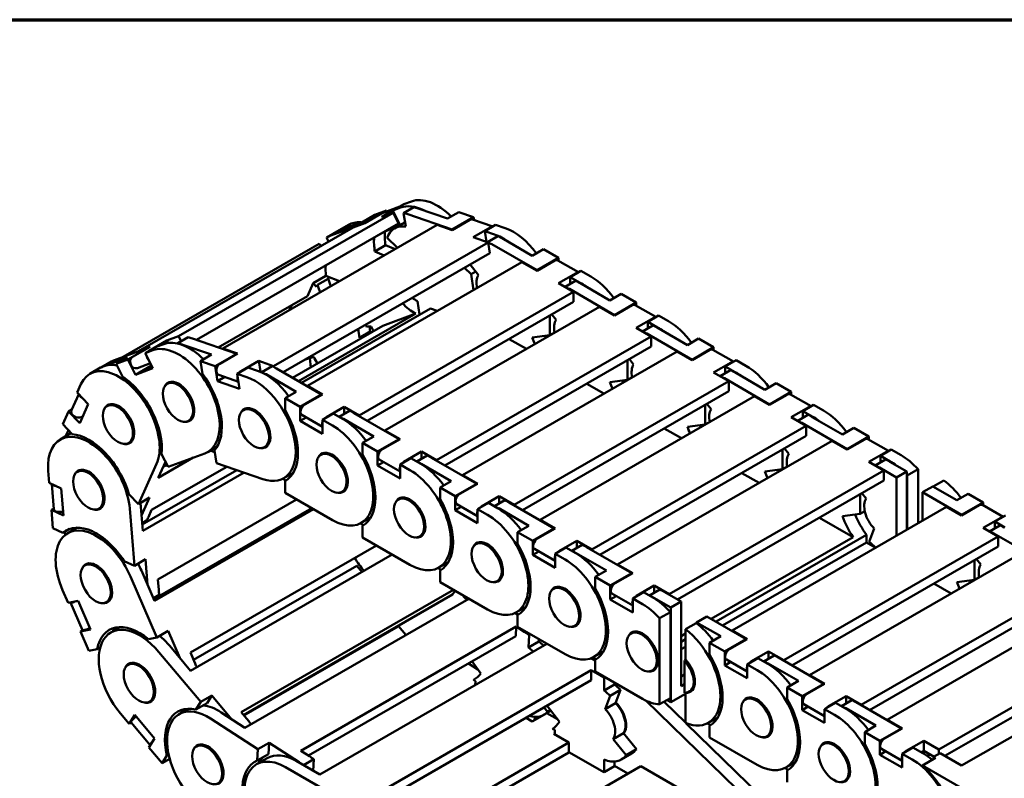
# Model space of a CAD drawing. Header units: millimetres. Extents: x 10 to 410, y 10 to 296.
# Tile 7 of 8: x 283 to 364, y 225 to 287. Entities that reach past the tile are written whole.
import ezdxf

# ---------------------------------------------------------------- set-up
doc = ezdxf.new("R2010")
doc.units = ezdxf.units.MM
doc.layers.get('0').update_dxf_attribs({"lineweight": 25})
doc.layers.add('경계(ISO)', color=7, linetype='Continuous', lineweight=70)
doc.layers.add('외형선(ISO)', color=7, linetype='Continuous', lineweight=50)

# ---------------------------------------------------------------- blocks, each defined once
blk = doc.blocks.new('경계 도면틀')
at = {"layer": '경계(ISO)'}
blk.add_line((230, 287), (410, 287), dxfattribs=at)

msp = doc.modelspace()

# ---------------------------------------------------------------- linework, layer by layer
at = {"layer": '외형선(ISO)'}
for p, q in [((314.542, 271.65), (313.093, 270.815)), ((314.593, 271.674), (313.224, 271.168)), ((314.039, 271.355), (314.923, 271.864)), ((314.669, 271.587), (314.039, 271.355)), ((314.911, 271.131), (315.759, 271.62)), ((314.923, 271.864), (315.553, 272.096)), ((316.102, 271.523), (318.529, 270.685)), ((314.051, 271.169), (296.444, 261.03)), ((311.622, 270.455), (312.542, 270.984)), ((311.724, 270.31), (313.174, 271.144)), ((313.5, 271.338), (311.732, 270.32)), ((312.542, 270.984), (313.5, 271.338)), ((313.093, 270.815), (314.051, 271.169)), ((313.529, 271.281), (313.5, 271.338)), ((314.039, 271.355), (314.641, 270.156)), ((314.051, 271.169), (314.498, 270.278)), ((314.911, 271.131), (315.085, 270.021)), ((318.894, 269.777), (315.254, 271.035)), ((318.529, 270.685), (319.449, 271.214)), ((320.662, 270.795), (318.894, 269.777)), ((319.449, 271.214), (320.662, 270.795)), ((320.697, 270.57), (320.662, 270.795)), ((310.766, 269.956), (293.159, 259.817)), ((314.498, 270.278), (297.925, 260.734)), ((317.68, 270.164), (300.073, 260.025)), ((311.732, 270.32), (308.858, 269.258)), ((310.381, 270.162), (309.498, 269.653)), ((309.706, 269.747), (311.622, 270.455)), ((310.766, 269.956), (311.724, 270.31)), ((311.732, 270.32), (311.734, 270.316)), ((313.375, 269.631), (314.364, 269.996)), ((314.164, 269.881), (315.012, 270.37)), ((314.588, 270.262), (314.256, 270.139)), ((314.485, 270.468), (314.421, 270.432)), ((317.68, 270.164), (318.894, 269.745)), ((318.894, 269.745), (320.343, 270.58)), ((322.233, 270.039), (320.576, 270.612)), ((322.077, 269.981), (320.627, 269.146)), ((321.581, 269.664), (322.465, 270.173)), ((322.465, 270.173), (323.262, 269.897)), ((308.596, 269.134), (308.763, 268.802)), ((309.462, 269.633), (308.613, 269.144)), ((312.489, 269.121), (312.491, 269.122)), ((312.491, 269.122), (313.375, 269.631)), ((314.422, 268.288), (313.567, 269.116)), ((318.894, 269.777), (318.899, 269.748)), ((320.627, 269.146), (321.841, 268.727)), ((321.581, 269.664), (321.722, 268.769)), ((322.379, 269.388), (321.581, 269.664)), ((321.798, 268.758), (322.647, 269.247)), ((307.996, 268.613), (291.905, 259.346)), ((321.841, 268.727), (304.234, 258.588)), ((307.996, 268.613), (308.151, 268.45)), ((308.762, 268.803), (308.761, 268.801)), ((312.552, 267.983), (313.435, 268.492)), ((314.213, 268.168), (313.435, 268.492)), ((321.715, 268.812), (321.671, 268.786)), ((321.798, 268.758), (321.798, 268.742)), ((321.841, 268.727), (321.979, 267.846)), ((325.864, 266.439), (322.152, 268.576)), ((323, 269.065), (325.475, 267.64)), ((321.979, 267.846), (305.022, 258.081)), ((312.552, 267.983), (313.329, 267.659)), ((321.798, 267.742), (321.798, 267.729)), ((325.475, 267.64), (326.394, 268.169)), ((326.394, 268.169), (327.632, 267.457)), ((324.626, 267.111), (307.019, 256.971)), ((321.065, 266.045), (320.364, 266.916)), ((324.626, 267.111), (325.864, 266.398)), ((327.632, 267.457), (325.864, 266.439)), ((325.864, 266.398), (327.313, 267.233)), ((329.263, 266.278), (327.563, 267.257)), ((327.632, 267.218), (327.632, 267.457)), ((307.496, 265.379), (308.54, 265.98)), ((309.654, 265.542), (308.541, 265.974)), ((308.729, 265.748), (308.788, 265.878)), ((319.911, 266.655), (320.453, 266.113)), ((320.453, 266.113), (320.833, 266.332)), ((320.453, 266.113), (320.655, 264.824)), ((325.864, 266.439), (325.864, 266.398)), ((329.081, 266.215), (327.632, 265.38)), ((328.586, 265.889), (329.47, 266.398)), ((328.586, 265.889), (328.586, 265.338)), ((329.399, 265.421), (328.586, 265.889)), ((329.47, 266.398), (330.283, 265.93)), ((307.021, 264.331), (307.496, 265.379)), ((307.504, 265.383), (307.779, 265.093)), ((307.779, 265.093), (307.845, 265.239)), ((307.845, 265.239), (308.729, 265.748)), ((327.632, 265.38), (328.869, 264.667)), ((328.162, 265.094), (329.011, 265.582)), ((328.162, 265.094), (328.162, 265.075)), ((329.364, 265.4), (331.839, 263.975)), ((307.021, 264.331), (299.706, 260.119)), ((328.869, 264.667), (311.262, 254.528)), ((332.228, 262.774), (328.516, 264.912)), ((328.869, 264.667), (328.869, 263.85)), ((331.839, 263.975), (332.758, 264.504)), ((332.758, 264.504), (333.996, 263.792)), ((305.749, 263.599), (305.562, 263.186)), ((328.869, 263.85), (311.937, 254.099)), ((330.99, 263.446), (313.383, 253.307)), ((316.217, 262.804), (316.043, 263.914)), ((330.99, 263.446), (332.228, 262.733)), ((333.996, 263.792), (332.228, 262.774)), ((332.228, 262.733), (333.677, 263.568)), ((335.627, 262.614), (333.927, 263.592)), ((333.996, 263.553), (333.996, 263.792)), ((306.292, 257.35), (315.905, 262.885)), ((317.123, 263.303), (306.538, 257.208)), ((315.905, 262.885), (313.209, 261.89)), ((317.68, 263.111), (317.123, 263.303)), ((326.925, 262.73), (326.925, 261.127)), ((327.429, 262.38), (327.077, 262.818)), ((332.228, 262.774), (332.228, 262.733)), ((334.95, 262.224), (335.834, 262.733)), ((335.834, 262.733), (336.647, 262.265)), ((313.209, 261.89), (305.809, 257.628)), ((311.8, 261.856), (311.771, 261.968)), ((312.171, 261.412), (312.118, 261.831)), ((312.454, 261.455), (312.26, 261.841)), ((335.445, 262.55), (333.996, 261.715)), ((334.526, 261.429), (335.374, 261.918)), ((334.95, 262.224), (334.95, 261.673)), ((335.763, 261.756), (334.95, 262.224)), ((295.486, 260.676), (296.444, 261.03)), ((296.444, 261.03), (296.651, 260.616)), ((311.195, 261.636), (311.287, 260.903)), ((311.287, 260.903), (312.171, 261.412)), ((335.233, 261.003), (317.626, 250.863)), ((326.925, 261.127), (325.477, 260.938)), ((326.925, 261.127), (327.304, 261.346)), ((333.996, 261.715), (335.233, 261.003)), ((334.526, 261.429), (334.526, 261.41)), ((338.592, 259.109), (334.88, 261.247)), ((335.233, 261.003), (335.233, 260.185)), ((335.728, 261.736), (338.203, 260.31)), ((294.036, 259.841), (295.486, 260.676)), ((295.223, 260.389), (294.594, 260.157)), ((295.486, 260.676), (295.585, 260.479)), ((297.233, 260.951), (296.384, 260.462)), ((296.384, 260.462), (296.389, 260.433)), ((296.727, 260.366), (299.155, 259.528)), ((301.217, 259.598), (297.576, 260.855)), ((324.992, 259.992), (323.581, 260.804)), ((338.203, 260.31), (339.122, 260.84)), ((339.122, 260.84), (340.36, 260.127)), ((294.054, 260.14), (291.18, 259.079)), ((292.286, 259.122), (294.054, 260.14)), ((294.117, 260.17), (292.667, 259.336)), ((293.159, 259.817), (294.117, 260.17)), ((293.159, 259.817), (293.162, 259.81)), ((294.594, 260.157), (293.71, 259.648)), ((293.71, 259.648), (294.339, 259.88)), ((293.71, 259.648), (294.336, 258.401)), ((294.054, 260.14), (294.056, 260.136)), ((299.155, 259.528), (298.235, 258.999)), ((299.449, 258.58), (301.217, 259.598)), ((301.287, 259.606), (299.837, 258.771)), ((300.073, 260.025), (301.287, 259.606)), ((300.073, 260.025), (300.079, 259.991)), ((301.217, 259.598), (301.221, 259.568)), ((335.233, 260.185), (318.301, 250.434)), ((337.354, 259.781), (319.747, 249.642)), ((337.354, 259.781), (338.592, 259.068)), ((340.36, 260.127), (338.592, 259.109)), ((338.592, 259.068), (340.041, 259.903)), ((341.991, 258.949), (340.291, 259.928)), ((340.36, 259.888), (340.36, 260.127)), ((290.936, 258.964), (290.087, 258.475)), ((290.332, 258.59), (292.248, 259.298)), ((292.248, 259.298), (291.328, 258.768)), ((291.328, 258.768), (292.286, 259.122)), ((291.328, 258.768), (291.856, 257.718)), ((292.913, 257.875), (292.286, 259.122)), ((294.222, 258.629), (292.913, 257.875)), ((293.064, 258.421), (294.129, 258.814)), ((294.233, 258.607), (293.93, 258.433)), ((298.235, 258.999), (299.449, 258.58)), ((298.235, 258.999), (298.398, 257.959)), ((299.642, 257.346), (299.449, 258.58)), ((301.571, 258.173), (303.02, 259.007)), ((303.02, 259.007), (303.159, 258.126)), ((303.02, 259.007), (304.234, 258.588)), ((304.12, 258.579), (303.272, 258.09)), ((304.234, 258.588), (304.245, 258.52)), ((307.545, 259.331), (306.786, 259.097)), ((307.29, 258.481), (307.23, 259.234)), ((333.288, 259.065), (333.288, 257.462)), ((333.793, 258.715), (333.441, 259.153)), ((338.592, 259.109), (338.592, 259.068)), ((341.809, 258.885), (340.36, 258.05)), ((341.314, 258.559), (342.198, 259.068)), ((342.198, 259.068), (343.011, 258.6)), ((290.052, 258.455), (289.168, 257.946)), ((290.07, 258.465), (290.07, 258.465)), ((294.336, 258.401), (292.913, 257.875)), ((293.93, 258.433), (294.259, 258.555)), ((299.743, 257.858), (301.355, 257.301)), ((302.136, 258.466), (301.252, 257.957)), ((301.252, 257.957), (301.445, 256.723)), ((301.252, 257.957), (302.049, 257.682)), ((302.933, 258.191), (302.136, 258.466)), ((303.136, 258.113), (303.159, 258.126)), ((303.159, 258.126), (303.272, 258.087)), ((303.272, 258.09), (303.272, 258.053)), ((303.625, 257.908), (306.1, 256.483)), ((308.186, 256.259), (304.474, 258.397)), ((340.36, 258.05), (341.597, 257.338)), ((340.89, 257.764), (341.738, 258.253)), ((341.314, 258.559), (341.314, 258.008)), ((342.127, 258.091), (341.314, 258.559)), ((342.092, 258.071), (344.567, 256.646)), ((288.125, 256.417), (288.437, 257.106)), ((295.801, 257.287), (295.521, 257.126)), ((300.236, 257.688), (299.642, 257.346)), ((301.445, 256.723), (299.642, 257.346)), ((307.019, 256.971), (308.257, 256.259)), ((307.019, 256.971), (307.019, 256.931)), ((341.597, 257.338), (323.99, 247.199)), ((331.356, 256.327), (329.945, 257.14)), ((333.288, 257.462), (331.841, 257.274)), ((333.288, 257.462), (333.668, 257.681)), ((340.89, 257.764), (340.89, 257.745)), ((344.956, 255.444), (341.243, 257.582)), ((341.597, 257.338), (341.597, 256.52)), ((344.567, 256.646), (345.486, 257.175)), ((345.486, 257.175), (346.724, 256.462)), ((287.657, 254.956), (288.257, 256.278)), ((288.125, 256.417), (289.039, 255.452)), ((306.1, 256.483), (305.181, 255.953)), ((306.418, 255.241), (308.186, 256.259)), ((308.257, 256.259), (306.807, 255.424)), ((308.186, 256.259), (308.186, 256.218)), ((341.597, 256.52), (324.665, 246.769)), ((346.724, 256.462), (344.956, 255.444)), ((344.956, 255.404), (346.405, 256.238)), ((348.355, 255.284), (346.655, 256.263)), ((346.724, 256.223), (346.724, 256.462)), ((289.039, 255.452), (288.333, 253.895)), ((290.875, 255.467), (290.594, 255.306)), ((305.181, 255.953), (306.418, 255.241)), ((305.181, 255.953), (305.181, 254.989)), ((343.718, 256.116), (326.111, 245.977)), ((339.652, 255.4), (339.652, 253.797)), ((340.156, 255.05), (339.804, 255.488)), ((343.718, 256.116), (344.956, 255.404)), ((344.956, 255.444), (344.956, 255.404)), ((347.678, 254.895), (348.562, 255.404)), ((348.562, 255.404), (349.375, 254.935)), ((286.944, 253.813), (287.419, 254.861)), ((287.419, 254.861), (287.683, 255.013)), ((288.333, 253.895), (287.419, 254.861)), ((302.043, 255.133), (301.762, 254.971)), ((306.418, 254.096), (306.418, 255.241)), ((306.558, 254.582), (308.257, 253.604)), ((309.141, 254.691), (308.257, 254.182)), ((308.575, 254.406), (310.025, 255.241)), ((309.954, 254.223), (309.141, 254.691)), ((310.484, 254.914), (309.636, 254.425)), ((310.025, 255.241), (310.025, 254.649)), ((310.025, 255.241), (311.262, 254.528)), ((314.55, 252.594), (310.838, 254.732)), ((348.173, 255.22), (346.724, 254.386)), ((347.254, 254.099), (348.102, 254.588)), ((347.678, 254.895), (347.678, 254.344)), ((348.491, 254.426), (347.678, 254.895)), ((286.944, 253.813), (287.714, 253)), ((288.608, 254.502), (288.439, 254.405)), ((297.551, 254.256), (297.268, 254.093)), ((306.91, 254.379), (306.418, 254.096)), ((308.257, 253.038), (306.418, 254.096)), ((308.257, 254.182), (308.257, 253.038)), ((308.257, 254.182), (309.07, 253.714)), ((309.636, 254.425), (309.636, 254.406)), ((309.989, 254.243), (312.464, 252.818)), ((311.262, 254.528), (311.262, 254.487)), ((339.652, 253.797), (338.205, 253.609)), ((339.652, 253.797), (340.032, 254.016)), ((346.724, 254.386), (347.961, 253.673)), ((347.254, 254.099), (347.254, 254.08)), ((351.32, 251.78), (347.607, 253.917)), ((348.456, 254.406), (350.931, 252.981)), ((287.61, 253.067), (286.726, 252.558)), ((287.17, 252.814), (287.404, 253.328)), ((313.383, 253.307), (314.621, 252.594)), ((313.383, 253.307), (313.383, 253.266)), ((347.961, 253.673), (330.354, 243.534)), ((337.72, 252.662), (336.309, 253.475)), ((347.961, 253.673), (347.961, 252.855)), ((350.931, 252.981), (351.85, 253.51)), ((351.85, 253.51), (353.087, 252.798)), ((292.624, 252.436), (292.341, 252.273)), ((312.464, 252.818), (311.545, 252.289)), ((311.545, 252.289), (312.782, 251.576)), ((311.545, 252.289), (311.545, 251.324)), ((312.782, 251.576), (314.55, 252.594)), ((314.621, 252.594), (313.171, 251.759)), ((314.55, 252.594), (314.55, 252.553)), ((347.961, 252.855), (331.029, 243.105)), ((350.082, 252.451), (332.475, 242.312)), ((350.082, 252.451), (351.32, 251.739)), ((353.087, 252.798), (351.32, 251.78)), ((351.32, 251.739), (352.769, 252.574)), ((354.718, 251.619), (353.019, 252.598)), ((353.087, 252.559), (353.087, 252.798)), ((295.052, 251.357), (295.58, 250.307)), ((298.591, 251.419), (295.58, 250.307)), ((299.617, 251.983), (298.836, 251.533)), ((299.409, 251.521), (299.037, 251.649)), ((299.386, 251.665), (299.549, 250.625)), ((303.791, 252.1), (303.509, 251.938)), ((308.408, 251.469), (308.126, 251.306)), ((312.782, 250.431), (312.782, 251.576)), ((314.939, 250.741), (316.389, 251.576)), ((316.389, 251.576), (316.389, 250.984)), ((316.389, 251.576), (317.626, 250.863)), ((346.016, 251.736), (346.016, 250.133)), ((346.52, 251.386), (346.168, 251.823)), ((351.32, 251.78), (351.32, 251.739)), ((354.537, 251.556), (353.087, 250.721)), ((354.042, 251.23), (354.926, 251.739)), ((354.926, 251.739), (355.739, 251.271)), ((294.64, 250.553), (293.147, 247.26)), ((294.778, 249.416), (297.657, 251.074)), ((294.778, 249.416), (295.371, 250.724)), ((303.363, 249.308), (299.549, 250.625)), ((313.274, 250.714), (312.782, 250.431)), ((312.922, 250.917), (314.621, 249.939)), ((315.505, 251.026), (314.621, 250.517)), ((314.621, 250.517), (314.621, 249.373)), ((314.621, 250.517), (315.434, 250.049)), ((316.318, 250.558), (315.505, 251.026)), ((316.848, 251.249), (316, 250.76)), ((316, 250.76), (316, 250.741)), ((316.353, 250.578), (318.828, 249.153)), ((320.914, 248.929), (317.202, 251.067)), ((317.626, 250.863), (317.626, 250.823)), ((353.087, 250.721), (354.325, 250.008)), ((353.618, 250.435), (354.466, 250.923)), ((354.042, 251.23), (354.042, 250.679)), ((354.855, 250.762), (354.042, 251.23)), ((354.82, 250.741), (356.215, 249.938)), ((285.832, 249.007), (285.753, 249.989)), ((288.433, 250.079), (288.152, 249.917)), ((301.221, 250.048), (293.469, 245.584)), ((293.512, 245.057), (301.82, 249.841)), ((300.401, 250.331), (294.237, 246.782)), ((295.5, 250.467), (295.205, 250.358)), ((305.858, 249.829), (305.077, 249.379)), ((314.621, 249.373), (312.782, 250.431)), ((354.325, 250.008), (336.718, 239.869)), ((344.084, 248.997), (342.672, 249.81)), ((346.016, 250.133), (344.569, 249.944)), ((346.016, 250.133), (346.396, 250.351)), ((353.618, 250.435), (353.618, 250.415)), ((355.366, 249.449), (353.971, 250.253)), ((354.325, 250.008), (354.325, 249.191)), ((356.215, 249.938), (355.366, 249.449)), ((356.215, 245.165), (356.215, 249.938)), ((357.134, 250.116), (356.25, 249.607)), ((357.134, 245.694), (357.134, 250.116)), ((285.832, 249.007), (286.818, 248.551)), ((286.215, 246.832), (286.048, 248.908)), ((305.262, 249.199), (305.011, 249.343)), ((305.221, 249.174), (305.181, 249.151)), ((305.181, 249.151), (305.181, 248.187)), ((318.828, 249.153), (317.909, 248.624)), ((319.146, 247.911), (320.914, 248.929)), ((320.985, 248.929), (319.535, 248.094)), ((319.747, 249.642), (320.985, 248.929)), ((319.747, 249.642), (319.747, 249.601)), ((320.914, 248.929), (320.914, 248.889)), ((354.325, 249.191), (337.392, 239.44)), ((355.366, 249.449), (355.366, 244.676)), ((356.25, 249.607), (356.25, 245.185)), ((358.372, 248.696), (359.256, 249.204)), ((286.818, 248.551), (286.996, 246.333)), ((292.377, 248.074), (293.147, 247.26)), ((309.07, 245.947), (305.181, 248.187)), ((310.154, 248.435), (309.873, 248.273)), ((317.909, 248.624), (319.146, 247.911)), ((317.909, 248.624), (317.909, 247.66)), ((352.884, 247.721), (352.532, 248.158)), ((357.488, 248.227), (358.336, 248.716)), ((360.712, 246.371), (357.488, 248.227)), ((357.488, 245.898), (357.488, 248.227)), ((358.336, 248.716), (360.324, 247.572)), ((360.324, 247.572), (361.243, 248.101)), ((361.243, 248.101), (362.48, 247.389)), ((293.147, 247.26), (294.067, 247.79)), ((293.512, 245.057), (293.326, 247.363)), ((294.067, 247.79), (293.409, 246.339)), ((306.134, 247.638), (294.757, 241.086)), ((314.772, 247.804), (314.49, 247.641)), ((319.146, 246.767), (319.146, 247.911)), ((321.869, 247.362), (320.985, 246.853)), ((321.303, 247.076), (322.753, 247.911)), ((322.682, 246.893), (321.869, 247.362)), ((323.212, 247.584), (322.364, 247.096)), ((322.753, 247.911), (322.753, 247.32)), ((322.753, 247.911), (323.99, 247.199)), ((327.278, 245.264), (323.566, 247.402)), ((352.38, 248.071), (352.38, 246.468)), ((362.48, 247.389), (360.712, 246.371)), ((362.48, 247.15), (362.48, 247.389)), ((286.011, 246.789), (286.209, 246.903)), ((286.996, 246.333), (286.011, 246.789)), ((286.132, 245.296), (286.011, 246.789)), ((290.181, 247.047), (289.898, 246.884)), ((292.439, 246.894), (292.817, 242.201)), ((293.965, 246.183), (294.237, 246.782)), ((307.372, 246.925), (294.414, 239.463)), ((294.472, 239.328), (307.518, 246.841)), ((319.638, 247.05), (319.146, 246.767)), ((320.985, 245.708), (319.146, 246.767)), ((319.286, 247.252), (320.985, 246.274)), ((320.985, 246.853), (320.985, 245.708)), ((320.985, 246.853), (321.798, 246.384)), ((322.364, 247.096), (322.364, 247.076)), ((322.717, 246.914), (325.192, 245.488)), ((323.99, 247.199), (323.99, 247.158)), ((359.475, 247.042), (341.868, 236.903)), ((352.38, 246.468), (350.933, 246.279)), ((352.38, 246.468), (352.76, 246.687)), ((359.475, 247.042), (360.712, 246.33)), ((360.712, 246.33), (362.162, 247.165)), ((364.111, 246.21), (362.412, 247.189)), ((293.46, 245.699), (293.812, 245.902)), ((311.626, 245.534), (311.375, 245.679)), ((312.223, 246.165), (311.44, 245.714)), ((326.111, 245.977), (327.349, 245.264)), ((326.111, 245.977), (326.111, 245.936)), ((351.797, 244.556), (349.036, 246.145)), ((360.712, 246.371), (360.712, 246.33)), ((363.93, 246.147), (362.48, 245.312)), ((363.435, 245.821), (364.319, 246.33)), ((363.435, 245.821), (363.435, 245.27)), ((364.248, 245.353), (363.435, 245.821)), ((286.132, 245.296), (286.961, 244.912)), ((286.961, 244.912), (287.508, 245.226)), ((287.138, 244.737), (287.117, 245.001)), ((288.127, 245.329), (287.345, 244.878)), ((311.585, 245.509), (311.545, 245.486)), ((311.545, 245.486), (311.545, 244.522)), ((325.192, 245.488), (324.273, 244.959)), ((324.273, 244.959), (325.51, 244.246)), ((324.273, 244.959), (324.273, 243.995)), ((325.51, 244.246), (327.278, 245.264)), ((327.349, 245.264), (325.899, 244.43)), ((327.278, 245.264), (327.278, 245.224)), ((353.125, 244.168), (353.542, 245.253)), ((362.48, 245.312), (363.718, 244.599)), ((363.011, 245.026), (363.859, 245.514)), ((363.011, 245.026), (363.011, 245.006)), ((367.076, 242.706), (363.364, 244.844)), ((315.434, 242.282), (311.545, 244.522)), ((316.518, 244.771), (316.237, 244.608)), ((321.136, 244.139), (320.854, 243.977)), ((325.51, 243.102), (325.51, 244.246)), ((327.667, 243.412), (329.117, 244.246)), ((329.117, 244.246), (329.117, 243.655)), ((329.117, 244.246), (330.354, 243.534)), ((340.152, 237.85), (351.797, 244.556)), ((352.911, 244.732), (340.557, 237.618)), ((341.093, 237.309), (352.911, 244.115)), ((363.718, 244.599), (346.111, 234.46)), ((352.911, 244.115), (352.911, 244.732)), ((352.911, 244.115), (353.618, 243.707)), ((363.718, 244.599), (363.718, 243.782)), ((312.679, 243.869), (297.418, 235.08)), ((326.002, 243.385), (325.51, 243.102)), ((325.65, 243.588), (327.349, 242.609)), ((328.233, 243.697), (327.349, 243.188)), ((329.046, 243.228), (328.233, 243.697)), ((329.576, 243.919), (328.728, 243.431)), ((328.728, 243.431), (328.728, 243.412)), ((329.081, 243.249), (331.556, 241.824)), ((333.642, 241.6), (329.93, 243.737)), ((330.354, 243.534), (330.354, 243.493)), ((363.718, 243.782), (346.785, 234.031)), ((365.839, 243.378), (348.232, 233.238)), ((353.618, 243.669), (353.618, 243.741)), ((291.987, 242.585), (292.817, 242.201)), ((292.817, 242.201), (293.736, 242.73)), ((293.736, 242.73), (293.905, 240.636)), ((297.432, 233.584), (313.985, 243.117)), ((318.587, 242.5), (317.804, 242.049)), ((327.349, 242.043), (325.51, 243.102)), ((327.349, 243.188), (327.349, 242.043)), ((327.349, 243.188), (328.162, 242.719)), ((361.773, 242.662), (361.773, 241.059)), ((362.277, 242.312), (361.925, 242.749)), ((289.053, 242.4), (288.771, 242.238)), ((294.472, 239.328), (293.392, 241.82)), ((311.068, 242.21), (297.672, 234.495)), ((311.505, 241.689), (311.068, 242.21)), ((317.99, 241.869), (317.739, 242.014)), ((317.949, 241.845), (317.909, 241.821)), ((317.909, 241.821), (317.909, 240.857)), ((331.556, 241.824), (330.637, 241.294)), ((332.475, 242.312), (333.713, 241.6)), ((332.475, 242.312), (332.475, 242.272)), ((292.508, 241.311), (294.668, 236.328)), ((294.826, 240.233), (294.757, 241.086)), ((321.798, 238.618), (317.909, 240.857)), ((322.882, 241.106), (322.601, 240.944)), ((330.637, 241.294), (331.874, 240.582)), ((330.637, 241.294), (330.637, 240.33)), ((331.874, 240.582), (333.642, 241.6)), ((333.713, 241.6), (332.263, 240.765)), ((333.642, 241.6), (333.642, 241.559)), ((370.082, 240.934), (352.475, 230.795)), ((361.773, 241.059), (360.326, 240.87)), ((361.773, 241.059), (362.153, 241.278)), ((287.374, 239.171), (286.922, 240.213)), ((319.015, 240.22), (301.59, 230.186)), ((319.133, 240.152), (318.935, 239.836)), ((327.5, 240.474), (327.218, 240.312)), ((331.874, 239.437), (331.874, 240.582)), ((334.597, 240.032), (333.713, 239.523)), ((334.031, 239.747), (335.481, 240.582)), ((335.41, 239.564), (334.597, 240.032)), ((335.94, 240.255), (335.092, 239.766)), ((335.481, 240.582), (335.481, 239.99)), ((335.481, 240.582), (336.718, 239.869)), ((337.689, 239.269), (336.294, 240.073)), ((370.082, 240.117), (353.149, 230.366)), ((359.841, 239.923), (358.429, 240.736)), ((287.374, 239.171), (288.197, 239.333)), ((288.564, 236.924), (287.582, 239.189)), ((288.197, 239.333), (289.218, 236.977)), ((290.8, 239.367), (290.518, 239.205)), ((294.377, 239.547), (294.841, 239.815)), ((318.935, 239.836), (301.781, 229.958)), ((301.894, 228.92), (320.266, 239.5)), ((319.891, 239.621), (319.739, 239.803)), ((332.366, 239.72), (331.874, 239.437)), ((333.713, 238.378), (331.874, 239.437)), ((332.014, 239.923), (333.713, 238.944)), ((333.713, 239.523), (333.713, 238.378)), ((333.713, 239.523), (334.526, 239.055)), ((335.092, 239.766), (335.092, 239.747)), ((335.445, 239.584), (336.84, 238.781)), ((336.718, 239.869), (336.718, 239.828)), ((337.689, 239.269), (336.84, 238.781)), ((337.689, 232.32), (337.689, 239.269)), ((372.203, 239.713), (354.596, 229.574)), ((324.951, 238.835), (324.168, 238.385)), ((336.805, 238.409), (335.921, 237.9)), ((336.805, 231.344), (336.805, 238.409)), ((336.84, 238.781), (336.84, 231.014)), ((324.049, 238.322), (324.29, 238.167)), ((324.354, 238.205), (324.103, 238.349)), ((324.313, 238.18), (324.273, 238.156)), ((324.273, 238.156), (324.273, 237.192)), ((335.921, 237.9), (335.921, 230.835)), ((338.962, 237.559), (339.81, 238.048)), ((343.035, 236.191), (339.81, 238.048)), ((289.218, 236.977), (288.395, 236.816)), ((288.395, 236.816), (288.571, 236.917)), ((289.082, 235.23), (288.395, 236.816)), ((291.662, 237.175), (290.88, 236.724)), ((294.668, 236.328), (295.588, 236.857)), ((295.588, 236.857), (296.551, 234.636)), ((314.477, 237.215), (301.812, 229.921)), ((324.161, 237.212), (306.484, 227.033)), ((314.477, 237.215), (314.532, 237.301)), ((314.5, 237.25), (315.105, 236.528)), ((324.161, 237.212), (324.118, 236.421)), ((324.867, 236.756), (324.161, 237.212)), ((328.162, 234.953), (324.273, 237.192)), ((329.246, 237.441), (328.965, 237.279)), ((333.864, 236.809), (333.582, 236.647)), ((338.042, 236.988), (338.926, 237.497)), ((338.042, 234.506), (338.042, 236.988)), ((338.962, 237.559), (340.949, 236.415)), ((338.962, 237.471), (338.962, 237.559)), ((341.868, 236.903), (343.106, 236.191)), ((341.868, 236.903), (341.868, 236.863)), ((376.446, 237.27), (358.839, 227.13)), ((293.975, 236.191), (294.668, 236.328)), ((324.118, 236.421), (307.11, 226.627)), ((325.219, 236.507), (325.164, 235.51)), ((326.013, 235.999), (325.164, 235.51)), ((325.341, 236.577), (325.219, 236.507)), ((326.013, 235.999), (326.023, 236.185)), ((337.689, 236.432), (338.042, 236.635)), ((338.042, 236.17), (337.689, 235.966)), ((340.949, 236.415), (340.03, 235.885)), ((341.267, 235.173), (343.035, 236.191)), ((343.106, 236.191), (341.656, 235.356)), ((343.035, 236.191), (343.035, 236.15)), ((376.446, 236.452), (359.336, 226.6)), ((360.712, 225.807), (378.744, 236.191)), ((289.082, 235.23), (289.776, 235.366)), ((289.776, 235.366), (290.012, 235.502)), ((297.432, 233.584), (295.716, 235.631)), ((308.044, 225.073), (326.681, 235.805)), ((331.315, 235.17), (330.532, 234.72)), ((337.689, 235.349), (338.042, 235.553)), ((340.03, 235.885), (341.267, 235.173)), ((340.03, 235.885), (340.03, 234.921)), ((341.267, 234.028), (341.267, 235.173)), ((343.424, 234.338), (344.873, 235.173)), ((344.873, 235.173), (344.873, 234.581)), ((344.873, 235.173), (346.111, 234.46)), ((294.832, 235.122), (298.263, 231.029)), ((297.811, 234.174), (297.418, 235.08)), ((321.244, 233.366), (320.529, 234.355)), ((330.302, 234.611), (330.637, 234.418)), ((330.718, 234.54), (330.467, 234.684)), ((330.677, 234.515), (330.637, 234.492)), ((330.637, 234.492), (330.637, 233.528)), ((337.972, 234.42), (338.069, 234.477)), ((337.972, 231.791), (337.972, 234.42)), ((341.406, 234.514), (343.106, 233.535)), ((343.989, 234.623), (343.106, 234.114)), ((344.803, 234.155), (343.989, 234.623)), ((345.333, 234.846), (344.484, 234.357)), ((344.484, 234.357), (344.484, 234.338)), ((349.399, 232.526), (345.686, 234.664)), ((346.111, 234.46), (346.111, 234.419)), ((292.588, 234.246), (292.306, 234.084)), ((330.318, 233.624), (312.64, 223.444)), ((321, 233.703), (320.246, 234.191)), ((331.025, 233.217), (330.318, 233.624)), ((330.318, 233.624), (330.318, 232.807)), ((335.61, 233.776), (335.329, 233.614)), ((341.758, 234.311), (341.267, 234.028)), ((343.106, 232.969), (341.267, 234.028)), ((343.106, 234.114), (343.106, 232.969)), ((343.106, 234.114), (343.919, 233.646)), ((344.838, 234.175), (347.313, 232.75)), ((330.318, 232.807), (313.35, 223.035)), ((320.639, 232.856), (320.817, 232.958)), ((320.811, 232.745), (320.639, 232.856)), ((320.793, 232.414), (320.811, 232.745)), ((334.526, 231.288), (330.637, 233.528)), ((331.473, 233.046), (331.379, 232.992)), ((331.379, 232.992), (331.379, 231.962)), ((337.972, 233.275), (337.689, 233.113)), ((347.313, 232.75), (346.394, 232.22)), ((348.232, 233.238), (349.469, 232.526)), ((348.232, 233.238), (348.232, 233.198)), ((320.723, 232.431), (320.796, 232.473)), ((320.769, 232.401), (320.723, 232.431)), ((332.227, 232.451), (331.379, 231.962)), ((332.72, 232.024), (331.872, 231.535)), ((332.227, 232.451), (332.227, 232.612)), ((332.303, 230.939), (332.72, 232.024)), ((337.972, 232.483), (337.689, 232.32)), ((338.639, 232.032), (338.357, 231.87)), ((346.394, 232.22), (347.631, 231.508)), ((346.394, 232.22), (346.394, 231.256)), ((347.631, 231.508), (349.399, 232.526)), ((349.469, 232.526), (348.02, 231.691)), ((349.399, 232.526), (349.399, 232.485)), ((294.335, 231.213), (294.053, 231.051)), ((298.263, 231.029), (299.182, 231.558)), ((299.182, 231.558), (298.789, 230.934)), ((299.182, 231.558), (300.799, 229.629)), ((331.872, 231.535), (331.455, 230.45)), ((343.33, 222.828), (334.782, 231.152)), ((335.921, 230.835), (336.805, 231.344)), ((336.84, 231.014), (336.536, 231.189)), ((336.84, 231.014), (338.042, 231.706)), ((338.042, 231.787), (338.044, 231.788)), ((338.042, 229.304), (338.042, 231.787)), ((343.256, 231.4), (342.975, 231.238)), ((347.631, 230.363), (347.631, 231.508)), ((349.788, 230.673), (351.237, 231.508)), ((351.697, 231.181), (350.848, 230.692)), ((351.237, 231.508), (351.237, 230.916)), ((351.237, 231.508), (352.475, 230.795)), ((297.276, 230.476), (296.493, 230.025)), ((297.87, 230.404), (298.263, 231.029)), ((298.789, 230.934), (297.87, 230.404)), ((326.408, 229.965), (327, 230.306)), ((326.46, 230.585), (326.725, 230.23)), ((327.699, 229.409), (326.683, 230.713)), ((326.955, 230.363), (326.725, 230.23)), ((332.303, 230.939), (331.455, 230.45)), ((336.293, 231.05), (338.042, 229.347)), ((348.122, 230.646), (347.631, 230.363)), ((349.469, 229.305), (347.631, 230.363)), ((347.77, 230.849), (349.469, 229.871)), ((350.353, 230.958), (349.469, 230.449)), ((349.469, 230.449), (349.469, 229.305)), ((349.469, 230.449), (350.283, 229.981)), ((351.167, 230.49), (350.353, 230.958)), ((350.848, 230.692), (350.848, 230.673)), ((351.202, 230.51), (353.677, 229.085)), ((355.763, 228.861), (352.05, 230.999)), ((352.475, 230.795), (352.475, 230.755)), ((292.385, 229.238), (291.668, 230.094)), ((292.385, 229.238), (292.852, 229.979)), ((292.852, 229.979), (294.473, 228.043)), ((299.07, 229.667), (302.951, 227.156)), ((301.894, 228.92), (299.954, 230.176)), ((302.214, 229.441), (301.59, 230.186)), ((325.474, 229.424), (324.959, 229.72)), ((326.678, 230.116), (325.474, 229.424)), ((325.658, 229.53), (325.674, 229.804)), ((325.66, 229.558), (325.684, 229.544)), ((326.358, 229.933), (326.358, 229.938)), ((327.531, 229.625), (326.674, 230.119)), ((340.707, 229.761), (339.925, 229.311)), ((354.596, 229.574), (355.833, 228.861)), ((354.596, 229.574), (354.596, 229.533)), ((292.561, 229.339), (292.385, 229.238)), ((294.113, 227.487), (292.553, 229.347)), ((327.313, 228.733), (327.141, 228.831)), ((327.313, 228.365), (327.313, 228.733)), ((338.116, 229.275), (344.213, 223.337)), ((340.11, 229.131), (339.86, 229.275)), ((340.07, 229.106), (340.03, 229.083)), ((340.03, 229.083), (340.03, 228.119)), ((353.677, 229.085), (352.758, 228.556)), ((353.995, 227.843), (355.763, 228.861)), ((355.833, 228.861), (354.384, 228.026)), ((355.763, 228.861), (355.763, 228.82)), ((294.473, 228.043), (294.007, 227.302)), ((327.242, 228.406), (327.313, 228.446)), ((328.48, 227.693), (327.242, 228.406)), ((332.961, 228.471), (332.112, 227.982)), ((332.112, 227.982), (333.169, 226.669)), ((334.017, 227.157), (332.961, 228.471)), ((332.994, 228.448), (332.984, 228.442)), ((343.919, 225.879), (340.03, 228.119)), ((345.003, 228.367), (344.721, 228.205)), ((352.758, 228.556), (353.995, 227.843)), ((352.758, 228.556), (352.758, 227.592)), ((295.099, 226), (294.007, 227.302)), ((298.202, 227.547), (297.92, 227.385)), ((302.9, 226.223), (302.951, 227.156)), ((302.951, 227.156), (303.871, 227.685)), ((303.871, 227.685), (303.82, 226.752)), ((303.871, 227.685), (306.341, 226.087)), ((328.48, 227.693), (315.227, 220.061)), ((328.48, 226.875), (328.48, 227.693)), ((334.017, 227.157), (333.169, 226.669)), ((349.62, 227.736), (349.339, 227.573)), ((353.995, 226.699), (353.995, 227.843)), ((354.134, 227.184), (355.833, 226.206)), ((356.717, 227.293), (355.833, 226.784)), ((356.152, 227.008), (357.601, 227.843)), ((357.53, 226.825), (356.717, 227.293)), ((357.601, 227.843), (357.601, 227.026)), ((357.601, 227.843), (358.839, 227.13)), ((358.839, 227.13), (358.839, 226.764)), ((295.099, 226), (295.491, 226.624)), ((295.719, 226.357), (295.099, 226)), ((295.491, 226.624), (295.634, 226.706)), ((303.729, 226.426), (302.845, 225.917)), ((303.82, 226.752), (302.9, 226.223)), ((307.189, 226.576), (306.484, 227.033)), ((306.704, 225.845), (307.541, 226.327)), ((307.541, 226.327), (307.49, 225.392)), ((328.48, 226.875), (315.754, 219.547)), ((328.48, 226.916), (331.025, 225.45)), ((331.379, 225.268), (331.379, 226.298)), ((332.772, 226.301), (333.62, 226.789)), ((354.486, 226.982), (353.995, 226.699)), ((355.833, 225.64), (353.995, 226.699)), ((355.833, 226.784), (355.833, 225.64)), ((355.833, 226.784), (356.647, 226.316)), ((357.392, 226.905), (357.601, 227.026)), ((358.558, 226.437), (357.497, 225.826)), ((357.601, 227.026), (358.447, 226.538)), ((358.117, 226.729), (357.888, 226.597)), ((358.945, 226.825), (358.414, 226.52)), ((358.414, 226.52), (358.414, 226.354)), ((358.414, 226.52), (358.558, 226.437)), ((358.945, 226.825), (360.712, 225.807)), ((305.216, 225.684), (309.105, 223.444)), ((308.044, 225.073), (306.1, 226.193)), ((334.384, 225.76), (318.668, 216.71)), ((331.379, 225.268), (332.227, 225.757)), ((332.227, 225.757), (332.227, 226.14)), ((332.227, 225.776), (333.319, 225.147)), ((344.284, 220.06), (334.384, 225.76)), ((346.474, 225.466), (346.224, 225.61)), ((347.071, 226.096), (346.289, 225.646)), ((369.021, 219.19), (357.497, 225.826)), ((346.434, 225.441), (346.394, 225.418)), ((346.394, 225.418), (346.394, 224.454))]:
    msp.add_line(p, q, dxfattribs=at)
for centre, major_axis, ratio, start_param, end_param in [((317.678, 267.865), (-2.37, 4.116), 0.578093, 5.151412, 6.185035), ((314.766, 271.204), (-0.173, 0.469), 0.812044, 6.280181, 6.420629), ((316.795, 267.356), (-2.37, 4.116), 0.578093, 5.569261, 6.185035), ((316.759, 267.337), (2.37, -4.116), 0.578093, 2.554962, 2.660421), ((313.397, 270.699), (-0.173, 0.469), 0.812044, 0, 0.137444), ((315.911, 266.848), (-2.37, 4.116), 0.578093, 5.696555, 5.802013), ((312.752, 266.045), (-2.37, 4.116), 0.578093, 5.909409, 6.283185), ((315.911, 266.848), (-1.747, 3.033), 0.578093, 5.839902, 6.743752), ((316.759, 267.337), (-1.747, 3.033), 0.578093, 6.274001, 6.283185), ((320.412, 270.139), (0.163, 0.473), 0.679549, 0, 0.663259), ((322.146, 269.541), (0.163, 0.473), 0.679549, 0.296603, 0.663259), ((323.919, 265.711), (2.37, -4.116), 0.578093, 1.760431, 2.554962), ((310.984, 265.028), (-2.37, 4.116), 0.578093, 6.185035, 6.290493), ((311.832, 265.516), (-2.37, 4.116), 0.578093, 6.185035, 6.283185), ((311.868, 265.536), (-2.37, 4.116), 0.578093, 6.133147, 6.283082), ((315.911, 266.847), (2.42, -4.203), 0.578093, 3.851752, 4.131826), ((316.795, 267.356), (-2.42, 4.203), 0.578093, 0.710159, 0.990233), ((323.035, 265.202), (-2.37, 4.116), 0.578093, 5.35521, 5.696555), ((323, 265.182), (2.37, -4.116), 0.578093, 2.358125, 2.463584), ((322.152, 264.693), (-2.37, 4.116), 0.578093, 5.499718, 5.605176), ((322.152, 264.693), (1.747, -3.033), 0.578093, 2.501473, 2.506882), ((310.984, 265.028), (-1.747, 3.033), 0.578093, 0.645348, 0.949047), ((327.313, 266.824), (0.25, 0.433), 0.578091, 0, 0.783466), ((322.152, 264.693), (-0.886, 1.538), 0.578093, 0.26373, 1.065088), ((329.081, 265.806), (0.25, 0.433), 0.578091, 0.333324, 0.783466), ((330.283, 262.046), (2.37, -4.116), 0.578093, 1.760382, 2.358125), ((310.984, 265.027), (2.42, -4.203), 0.578093, 4.343308, 4.481492), ((311.868, 265.536), (-2.42, 4.203), 0.578093, 1.201715, 1.339899), ((328.516, 261.028), (-2.37, 4.116), 0.578093, 5.499718, 5.605176), ((329.364, 261.517), (2.37, -4.116), 0.578093, 2.358125, 2.463584), ((329.399, 261.537), (-2.37, 4.116), 0.578093, 5.354776, 5.499718), ((315.911, 266.847), (2.42, -4.203), 0.578093, 5.174617, 5.498104), ((315.911, 266.848), (-1.747, 3.033), 0.578093, 2.237152, 2.411615), ((333.677, 263.159), (0.25, 0.433), 0.578091, 0, 0.783466), ((315.911, 266.848), (2.37, -4.116), 0.578093, 5.591096, 5.597556), ((310.984, 265.028), (1.747, -3.033), 0.578093, 5.835969, 6.041687), ((328.516, 261.028), (-0.886, 1.538), 0.578093, 0.26373, 1.065088), ((335.728, 257.852), (2.37, -4.116), 0.578093, 2.358125, 2.463584), ((335.445, 262.141), (0.25, 0.433), 0.578091, 0.333324, 0.783466), ((336.647, 258.382), (2.37, -4.116), 0.578093, 1.760382, 2.358125), ((311.868, 265.536), (-2.42, 4.203), 0.578093, 2.446614, 2.480903), ((329.399, 261.537), (-2.42, 4.203), 0.578093, 1.354547, 1.392564), ((334.879, 257.364), (-2.37, 4.116), 0.578093, 5.499718, 5.605176), ((335.763, 257.873), (-2.37, 4.116), 0.578093, 5.354776, 5.499718), ((296.465, 255.649), (-2.37, 4.116), 0.578093, 3.043442, 6.185035), ((297.349, 256.158), (-2.37, 4.116), 0.578093, 5.151412, 6.185035), ((297.384, 256.179), (2.37, -4.116), 0.578093, 2.554962, 2.660421), ((298.233, 256.668), (-2.37, 4.116), 0.578093, 5.696555, 5.802013), ((310.984, 265.027), (2.42, -4.203), 0.578093, 5.588207, 5.622496), ((328.516, 261.028), (2.42, -4.203), 0.578093, 4.411334, 4.534157), ((294.26, 259.396), (-0.173, 0.469), 0.812044, 0.137444, 0.277893), ((340.041, 259.494), (0.25, 0.433), 0.578091, 0, 0.783466), ((291.538, 253.829), (-2.37, 4.116), 0.578093, 3.534998, 6.676591), ((292.422, 254.338), (-2.37, 4.116), 0.578093, 5.809081, 6.283185), ((292.457, 254.359), (-2.37, 4.116), 0.578093, 6.185035, 6.290493), ((293.306, 254.848), (-2.37, 4.116), 0.578093, 6.185035, 6.283185), ((292.891, 258.89), (-0.173, 0.469), 0.812044, 0.137444, 3.141593), ((294.26, 259.396), (-0.173, 0.469), 0.812044, 1.328633, 2.087848), ((299.906, 258.33), (-0.163, -0.473), 0.679549, 3.804851, 6.283185), ((304.474, 254.513), (-2.37, 4.116), 0.578093, 5.499718, 5.605176), ((308.541, 259.639), (-0.886, 1.538), 0.578093, 1.440603, 1.786199), ((334.879, 257.364), (-0.886, 1.538), 0.578093, 0.26373, 1.065088), ((341.809, 258.476), (0.25, 0.433), 0.578091, 0.333324, 0.783466), ((343.011, 254.717), (2.37, -4.116), 0.578093, 1.760382, 2.358125), ((296.465, 255.65), (2.495, -4.333), 0.578093, 0.188767, 1.779565), ((301.64, 257.732), (0.163, 0.473), 0.679549, 0.663259, 1.029915), ((303.59, 254.004), (-2.37, 4.116), 0.578093, 4.902024, 5.696555), ((303.625, 254.025), (2.37, -4.116), 0.578093, 2.358125, 2.463584), ((342.092, 254.187), (2.37, -4.116), 0.578093, 2.358125, 2.463584), ((342.127, 254.208), (-2.37, 4.116), 0.578093, 5.354776, 5.499718), ((291.538, 253.83), (2.495, -4.333), 0.578093, 0.677247, 2.268044), ((296.465, 255.649), (-0.898, 1.56), 0.578093, 2.737678, 6.678393), ((301.64, 257.732), (0.163, 0.473), 0.679549, 1.818593, 2.649517), ((302.706, 253.495), (2.37, -4.116), 0.578093, 5.696555, 8.838147), ((334.879, 257.364), (2.42, -4.203), 0.578093, 4.411334, 4.534157), ((335.763, 257.873), (-2.42, 4.203), 0.578093, 1.354547, 1.392564), ((341.243, 253.699), (-2.37, 4.116), 0.578093, 5.499718, 5.605176), ((288.791, 256.246), (-0.455, 0.206), 0.753638, 0.680603, 1.469061), ((346.405, 255.83), (0.25, 0.433), 0.578091, 0, 0.783466), ((291.538, 253.829), (-0.898, 1.56), 0.578093, 2.73897, 6.678264), ((306.807, 255.015), (-0.25, -0.433), 0.578091, 3.925059, 6.283185), ((288.113, 254.75), (-0.455, 0.206), 0.753638, 0, 2.645629), ((302.706, 253.495), (-0.898, 1.56), 0.578093, 2.74047, 6.681026), ((302.706, 253.495), (2.495, -4.333), 0.578093, 6.275115, 7.865913), ((310.838, 250.848), (-2.37, 4.116), 0.578093, 5.499718, 5.605176), ((341.243, 253.699), (-0.886, 1.538), 0.578093, 0.26373, 1.065088), ((348.456, 250.523), (2.37, -4.116), 0.578093, 2.358125, 2.463584), ((348.173, 254.812), (0.25, 0.433), 0.578091, 0.333324, 0.783466), ((349.375, 251.052), (2.37, -4.116), 0.578093, 1.760382, 2.358125), ((308.575, 253.997), (-0.25, -0.433), 0.578091, 5.044827, 5.946882), ((308.575, 253.997), (0.25, 0.433), 0.578091, 0.783466, 1.233608), ((309.989, 250.36), (2.37, -4.116), 0.578093, 2.358125, 2.463584), ((309.954, 250.339), (-2.37, 4.116), 0.578093, 4.901974, 5.499718), ((342.127, 254.208), (-2.42, 4.203), 0.578093, 1.354547, 1.392564), ((347.607, 250.034), (-2.37, 4.116), 0.578093, 5.499718, 5.605176), ((348.491, 250.543), (-2.37, 4.116), 0.578093, 5.354776, 5.499718), ((289.096, 248.441), (-2.37, 4.116), 0.578093, 4.02633, 7.167923), ((289.98, 248.95), (-2.37, 4.116), 0.578093, 6.27188, 6.283185), ((289.096, 248.442), (-2.495, 4.333), 0.578093, 4.310395, 5.901193), ((309.07, 249.83), (2.37, -4.116), 0.578093, 5.499718, 8.641311), ((341.243, 253.699), (2.42, -4.203), 0.578093, 4.411334, 4.534157), ((352.769, 252.165), (0.25, 0.433), 0.578091, 0, 0.783466), ((309.07, 249.83), (-0.898, 1.56), 0.578093, 2.742563, 6.682215), ((309.07, 249.83), (2.495, -4.333), 0.578093, 6.275115, 7.865913), ((313.171, 251.35), (-0.25, -0.433), 0.578091, 3.925059, 6.283185), ((347.607, 250.034), (-0.886, 1.538), 0.578093, 0.26373, 1.065088), ((354.537, 251.147), (0.25, 0.433), 0.578091, 0.333324, 0.783466), ((314.939, 250.332), (0.25, 0.433), 0.578091, 0.783466, 1.233608), ((316.353, 246.695), (2.37, -4.116), 0.578093, 2.358125, 2.463584), ((316.318, 246.675), (-2.37, 4.116), 0.578093, 4.901974, 5.499718), ((317.202, 247.184), (-2.37, 4.116), 0.578093, 5.499718, 5.605176), ((354.82, 246.858), (2.37, -4.116), 0.578093, 2.358125, 2.463584), ((354.855, 246.878), (-2.37, 4.116), 0.578093, 5.354776, 5.499718), ((355.739, 247.387), (2.37, -4.116), 0.578093, 1.929782, 2.358125), ((289.096, 248.441), (-0.898, 1.56), 0.578093, 2.740754, 6.679236), ((314.939, 250.332), (-0.25, -0.433), 0.578091, 5.044827, 5.946882), ((315.434, 246.166), (2.37, -4.116), 0.578093, 5.499718, 8.641311), ((347.607, 250.034), (2.42, -4.203), 0.578093, 4.411334, 4.534157), ((348.491, 250.543), (-2.42, 4.203), 0.578093, 1.354547, 1.392564), ((353.971, 246.369), (-2.37, 4.116), 0.578093, 5.499718, 5.605176), ((286.541, 249.006), (-0.498, -0.04), 0.516912, 0.263925, 1.218849), ((354.855, 246.878), (-2.37, 4.116), 0.578093, 5.071375, 5.082917), ((358.768, 245.643), (2.37, -4.116), 0.578093, 1.760382, 2.212424), ((319.535, 247.686), (-0.25, -0.433), 0.578091, 3.925059, 6.283185), ((315.434, 246.166), (-0.898, 1.56), 0.578093, 2.742563, 6.682215), ((315.434, 246.166), (2.495, -4.333), 0.578093, 6.275115, 7.865913), ((323.566, 243.519), (-2.37, 4.116), 0.578093, 5.499718, 5.605176), ((353.971, 246.369), (-0.886, 1.538), 0.578093, 0.26373, 2.009059), ((286.713, 246.872), (-0.498, -0.04), 0.516912, 0, 2.069206), ((321.303, 246.668), (-0.25, -0.433), 0.578091, 5.044827, 5.946882), ((321.303, 246.668), (0.25, 0.433), 0.578091, 0.783466, 1.233608), ((322.717, 243.03), (2.37, -4.116), 0.578093, 2.358125, 2.463584), ((322.682, 243.01), (-2.37, 4.116), 0.578093, 4.901974, 5.499718), ((362.162, 246.756), (0.25, 0.433), 0.578091, 0, 0.783466), ((290.864, 249.46), (2.37, -4.116), 0.578093, 0.287947, 0.393405), ((321.798, 242.501), (2.37, -4.116), 0.578093, 5.499718, 8.641311), ((353.971, 246.369), (2.42, -4.203), 0.578093, 4.411334, 4.812787), ((354.855, 246.878), (-2.42, 4.203), 0.578093, 1.354547, 1.755253), ((363.93, 245.738), (0.25, 0.433), 0.578091, 0.333324, 0.783466), ((289.715, 240.762), (-2.37, 4.116), 0.578093, 4.51783, 7.659423), ((289.715, 240.762), (-2.495, 4.333), 0.578093, 4.801728, 6.392525), ((363.364, 240.96), (-2.37, 4.116), 0.578093, 5.499718, 5.605176), ((364.213, 241.449), (2.37, -4.116), 0.578093, 2.358125, 2.463584), ((321.798, 242.501), (-0.898, 1.56), 0.578093, 2.742563, 6.682215), ((325.899, 244.021), (-0.25, -0.433), 0.578091, 3.925059, 6.283185), ((353.971, 246.369), (-1.747, 3.033), 0.578093, 2.009059, 2.214778), ((321.798, 242.501), (2.495, -4.333), 0.578093, 6.275115, 7.865913), ((327.667, 243.003), (0.25, 0.433), 0.578091, 0.783466, 1.233608), ((329.081, 239.365), (2.37, -4.116), 0.578093, 2.358125, 2.463584), ((329.046, 239.345), (-2.37, 4.116), 0.578093, 4.901974, 5.499718), ((329.93, 239.854), (-2.37, 4.116), 0.578093, 5.499718, 5.605176), ((289.715, 240.762), (-0.898, 1.56), 0.578093, 2.742269, 6.680645), ((312.696, 243.806), (-1.747, 3.033), 0.578093, 1.552853, 1.933071), ((312.696, 243.806), (0.886, -1.538), 0.578093, 0.797049, 0.824287), ((327.667, 243.003), (-0.25, -0.433), 0.578091, 5.044827, 5.946882), ((328.162, 238.836), (2.37, -4.116), 0.578093, 5.499718, 8.641311), ((290.599, 241.271), (-2.37, 4.116), 0.578093, 4.51783, 4.649012), ((363.364, 240.96), (-0.886, 1.538), 0.578093, 0.26373, 1.065088), ((363.364, 240.96), (2.42, -4.203), 0.578093, 4.411334, 4.534157), ((364.248, 241.469), (-2.42, 4.203), 0.578093, 1.354547, 1.392564), ((291.483, 241.78), (-2.37, 4.116), 0.578093, 3.920872, 4.02633), ((328.162, 238.836), (-0.898, 1.56), 0.578093, 2.742563, 6.682215), ((328.162, 238.836), (2.495, -4.333), 0.578093, 6.275115, 7.865913), ((332.263, 240.356), (-0.25, -0.433), 0.578091, 3.925059, 6.283185), ((336.294, 236.189), (-2.37, 4.116), 0.578093, 5.499718, 5.605176), ((288.041, 239.387), (-0.459, -0.199), 0.157754, 6.023923, 7.793253), ((318.309, 237.107), (-2.37, 4.116), 0.578093, 4.945454, 5.009219), ((334.031, 239.338), (-0.25, -0.433), 0.578091, 5.044827, 5.946882), ((334.031, 239.338), (0.25, 0.433), 0.578091, 0.783466, 1.233608), ((335.445, 235.701), (2.37, -4.116), 0.578093, 2.358125, 2.463584), ((335.41, 235.68), (-2.37, 4.116), 0.578093, 5.071375, 5.499718), ((334.526, 235.171), (2.37, -4.116), 0.578093, 1.929782, 2.358125), ((326.429, 234.016), (-2.37, 4.116), 0.578093, 6.190515, 6.218127), ((289.023, 237.122), (-0.459, -0.199), 0.157754, 0, 1.81629), ((293.25, 232.608), (-2.37, 4.116), 0.578093, 5.009219, 8.150811), ((293.25, 232.608), (-2.495, 4.333), 0.578093, 5.293228, 6.884026), ((294.169, 233.137), (-2.495, 4.333), 0.578093, 0.184539, 0.317558), ((334.526, 235.171), (-0.898, 1.56), 0.578093, 2.742563, 6.682215), ((337.555, 233.427), (2.37, -4.116), 0.578093, 5.645425, 8.495609), ((338.439, 233.936), (-2.37, 4.116), 0.578093, 4.901974, 5.354017), ((294.134, 233.117), (-2.37, 4.116), 0.578093, 5.009219, 5.270525), ((324.661, 232.998), (-2.37, 4.116), 0.578093, 5.332956, 5.438415), ((325.51, 233.487), (-1.747, 3.033), 0.578093, 5.131546, 5.295067), ((324.661, 232.998), (1.747, -3.033), 0.578093, 1.989953, 2.153474), ((341.656, 234.947), (-0.25, -0.433), 0.578091, 3.925059, 6.283185), ((293.25, 232.608), (-0.898, 1.56), 0.578093, 2.743019, 6.681819), ((332.793, 230.352), (-2.37, 4.116), 0.578093, 6.190524, 6.256032), ((337.484, 233.386), (0.873, -1.517), 0.578093, 5.904793, 8.236241), ((337.555, 233.427), (0.898, -1.56), 0.578093, 5.892912, 8.248122), ((337.555, 233.427), (2.495, -4.333), 0.578093, 6.275115, 7.865913), ((343.424, 233.929), (0.25, 0.433), 0.578091, 0.783466, 1.233608), ((344.838, 230.292), (2.37, -4.116), 0.578093, 2.358125, 2.463584), ((345.686, 230.78), (-2.37, 4.116), 0.578093, 5.499718, 5.605176), ((295.018, 233.626), (-2.37, 4.116), 0.578093, 4.448188, 4.51783), ((343.424, 233.929), (-0.25, -0.433), 0.578091, 5.044827, 5.946882), ((343.919, 229.762), (2.37, -4.116), 0.578093, 5.499718, 8.641311), ((344.803, 230.271), (-2.37, 4.116), 0.578093, 4.901974, 5.499718), ((318.309, 237.107), (2.42, -4.203), 0.578093, 6.246724, 6.526799), ((331.025, 229.334), (-2.37, 4.116), 0.578093, 5.394262, 5.499721), ((331.025, 229.334), (1.747, -3.033), 0.578093, 2.009062, 2.214781), ((331.874, 229.822), (-1.747, 3.033), 0.578093, 5.150655, 5.356373), ((334.526, 235.171), (2.37, -4.116), 0.578093, 5.499718, 5.928067), ((343.919, 229.762), (-0.898, 1.56), 0.578093, 2.742563, 6.682215), ((343.919, 229.762), (2.495, -4.333), 0.578093, 6.275115, 7.865913), ((348.02, 231.282), (-0.25, -0.433), 0.578091, 3.925059, 6.283185), ((352.05, 227.116), (-2.37, 4.116), 0.578093, 5.499718, 5.605176), ((298.864, 225.909), (-2.495, 4.333), 0.578093, 5.784616, 7.375414), ((298.864, 225.909), (-2.37, 4.116), 0.578093, 5.438415, 8.580007), ((299.783, 226.438), (-2.495, 4.333), 0.578093, 0.184539, 0.317544), ((299.748, 226.418), (-2.37, 4.116), 0.578093, 5.438415, 5.892076), ((331.025, 229.334), (0.886, -1.538), 0.578093, 0.263733, 2.009062), ((331.874, 229.822), (0.886, -1.538), 0.578093, 0.263733, 2.009062), ((331.909, 229.843), (0.898, -1.56), 0.578093, 0.225872, 2.025702), ((349.788, 230.264), (0.25, 0.433), 0.578091, 0.783466, 1.233608), ((351.202, 226.627), (2.37, -4.116), 0.578093, 2.358125, 2.463584), ((351.167, 226.607), (-2.37, 4.116), 0.578093, 4.901974, 5.499718), ((292.937, 229.669), (-0.383, -0.321), 0.238663, 4.441046, 6.283185), ((324.661, 232.998), (1.747, -3.033), 0.578093, 5.736087, 6.485612), ((349.788, 230.264), (-0.25, -0.433), 0.578091, 5.044827, 5.946882), ((350.283, 226.098), (2.37, -4.116), 0.578093, 5.499718, 8.641311), ((300.632, 226.927), (-2.37, 4.116), 0.578093, 4.945454, 5.009219), ((324.661, 232.998), (2.42, -4.203), 0.578093, 0.024845, 0.30492), ((350.283, 226.098), (-0.898, 1.56), 0.578093, 2.742563, 6.682215), ((354.384, 227.618), (-0.25, -0.433), 0.578091, 3.925059, 6.283185), ((294.496, 227.808), (-0.383, -0.321), 0.238663, 4.934658, 6.356446), ((298.864, 225.909), (-0.898, 1.56), 0.578093, 2.742872, 6.682272), ((331.874, 229.822), (1.747, -3.033), 0.578093, 0, 0.263733), ((350.283, 226.098), (2.495, -4.333), 0.578093, 6.275115, 7.865913), ((305.216, 221.8), (-2.37, 4.116), 0.578093, 5.499721, 8.641314), ((306.135, 222.33), (-2.495, 4.333), 0.578093, 0.069373, 0.31756), ((306.1, 222.309), (-2.37, 4.116), 0.578093, 5.499721, 6.283185), ((306.984, 222.818), (-2.37, 4.116), 0.578093, 5.332956, 5.438415), ((331.025, 229.334), (1.747, -3.033), 0.578093, 5.643068, 6.546918), ((356.152, 226.6), (-0.25, -0.433), 0.578091, 5.044827, 5.946882), ((356.152, 226.6), (0.25, 0.433), 0.578091, 0.783466, 1.233608), ((356.647, 222.433), (2.37, -4.116), 0.578093, 5.499718, 8.641311), ((357.53, 222.942), (-2.37, 4.116), 0.578093, 5.270691, 5.499718), ((305.216, 221.8), (-2.495, 4.333), 0.578093, 6.213812, 7.80461), ((306.135, 222.33), (2.37, -4.116), 0.578093, 2.213188, 2.296822), ((331.025, 229.334), (2.37, -4.116), 0.578093, 5.499721, 5.605179), ((356.646, 222.433), (2.445, -4.246), 0.578093, 6.079291, 8.393242)]:
    msp.add_ellipse(centre, major_axis=major_axis, ratio=ratio, start_param=start_param, end_param=end_param, dxfattribs=at)
for centre in [(296.394, 255.609), (291.467, 253.789), (302.635, 253.455), (308.999, 249.79), (289.025, 248.401), (315.363, 246.125), (321.727, 242.46), (289.644, 240.721), (328.091, 238.795), (334.455, 235.131), (293.179, 232.567), (343.848, 229.722), (298.793, 225.868), (350.212, 226.057)]:
    msp.add_ellipse(centre, major_axis=(-0.873, 1.517), ratio=0.578093, dxfattribs=at)

# ---------------------------------------------------------------- block references
msp.add_blockref('경계 도면틀', (0, 0))

doc.saveas('drawing.dxf')
